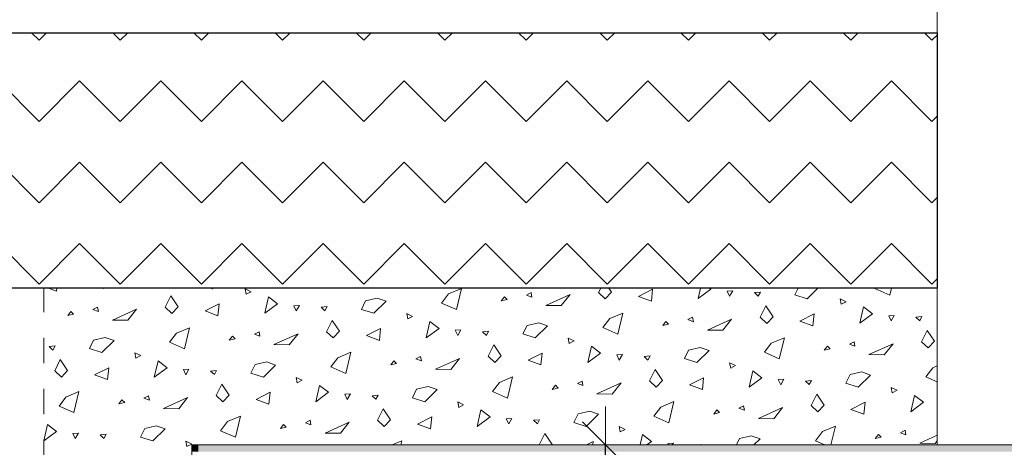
# Model space of a CAD drawing. Header units: metres. Extents: x -7.1 to 26.5, y -14.7 to 18.1.
# Tile 49 of 182: x 1.2 to 5.1, y 11.1 to 12.8. Entities that reach past the tile are written whole.
import ezdxf

# ---------------------------------------------------------------- set-up
doc = ezdxf.new("R2010")
doc.units = ezdxf.units.M
doc.header["$PDMODE"] = 65
doc.linetypes.add('AUSGEZOGEN', pattern=[0])
doc.linetypes.add('STRICHLINIE_S4', pattern=[0.0055, 0.0035, -0.001, 0, -0.001])
for name, color, linetype in [('XR$1$010 Aussenwände', 7, 'AUSGEZOGEN'), ('XR$1$060 Möbel Einbau', 7, 'AUSGEZOGEN'), ('XR$2$105 Bemassungen 100', 7, 'AUSGEZOGEN'), ('XR$3$010 Aussenwände Bauteilschraffuren', 7, 'AUSGEZOGEN'), ('XR$3$035 Decken', 7, 'AUSGEZOGEN')]:
    doc.layers.add(name, color=color, linetype=linetype)
doc.styles.add('ARIAL', font='arial.ttf')
doc.dimstyles.new('DIMSTYLE_7', dxfattribs={"dimtxt": 0.2, "dimasz": 0.3, "dimexe": 0, "dimexo": 0, "dimgap": 0.1, "dimtad": 2, "dimdec": 1, "dimlfac": 100, "dimrnd": 0.5, "dimzin": 4, "dimdsep": 46, "dimtxsty": 'ARIAL', "dimblk1": 'ALL_ML_STRICH', "dimblk2": 'ALL_ML_STRICH', "dimsah": 1, "dimcen": 0, "dimclrd": 7, "dimclre": 7, "dimclrt": 7, "dimadec": 0, "dimazin": 0, "dimtfac": 1, "dimtdec": 0, "dimtix": 1, "dimtmove": 2, "dimatfit": 3, "dimfxl": 0, "dimtvp": 1.2, "dimtzin": 0, "dimlwd": 0, "dimlwe": 18, "dimarcsym": 0})

# ---------------------------------------------------------------- blocks, each defined once
blk = doc.blocks.new('ALL_ML_STRICH')
at = {"color": 0, "linetype": 'ByBlock', "lineweight": -2}
for p, q in [((0, -0.5), (0, 0.5)), ((-0.3, -0.3), (0.3, 0.3)), ((-1, 0), (0.5, 0))]:
    blk.add_line(p, q, dxfattribs=at)
blk = doc.blocks.new('*D205')
at = {"layer": 'DEFPOINTS', "color": 7, "linetype": 'AUSGEZOGEN', "lineweight": 18, "transparency": 16777216}
for p in [(3.4932, 11.1435), (3.4932, 10.7335), (3.4932, 10.7335)]:
    blk.add_point(p, dxfattribs=at)
at = {"layer": 'XR$2$105 Bemassungen 100', "color": 7, "linetype": 'AUSGEZOGEN', "lineweight": -2, "transparency": 16777216}
for p, q in [((3.4932, 11.1435), (3.4932, 11.1435)), ((3.4932, 10.7335), (3.4932, 11.1435)), ((3.4932, 10.7335), (3.4932, 10.7335))]:
    blk.add_line(p, q, dxfattribs=at)
at = {"layer": 'XR$2$105 Bemassungen 100', "color": 7, "linetype": 'AUSGEZOGEN', "lineweight": 18, "transparency": 16777216, "xscale": 0.3, "yscale": 0.3, "zscale": 0.3}
for p, rotation in [((3.4932, 11.1435), 90), ((3.4932, 10.7335), 270)]:
    blk.add_blockref('ALL_ML_STRICH', p, dxfattribs=dict(at, rotation=rotation))
at = {"layer": 'XR$2$105 Bemassungen 100', "color": 7, "linetype": 'AUSGEZOGEN', "lineweight": 18, "transparency": 16777216, "insert": (3.2932, 10.9467), "char_height": 0.2, "width": 0.64, "attachment_point": 5, "rotation": 90, "style": 'ARIAL'}
blk.add_mtext('\\W0.80;\\A1;{\\A1;{41\\H0.132000;\\S^ ;}}', dxfattribs=at)
blk = doc.blocks.new('COMPLEXOBJECT_272')
at = {"layer": 'XR$3$035 Decken', "color": 253, "linetype": 'AUSGEZOGEN', "lineweight": 13, "transparency": 33554687}
for p, q in [((1.3412, 11.7458), (1.3096, 11.7574)), ((1.3424, 11.7574), (1.3412, 11.7458)), ((1.5247, 11.7555), (1.5252, 11.7574)), ((1.5273, 11.7574), (1.5247, 11.7555)), ((1.9523, 11.7554), (1.9459, 11.7574)), ((1.9543, 11.7574), (1.9523, 11.7554)), ((2.1045, 11.7434), (2.0811, 11.7547)), ((2.0811, 11.7547), (2.0854, 11.7335)), ((2.0854, 11.7335), (2.1045, 11.7434)), ((2.8503, 11.6992), (2.8775, 11.7347)), ((2.8775, 11.7347), (2.9286, 11.7563)), ((2.9286, 11.7563), (2.9089, 11.6734)), ((3.2016, 11.7399), (3.1834, 11.7305)), ((3.2048, 11.7226), (3.2016, 11.7399)), ((3.4664, 11.7405), (3.4747, 11.7574)), ((3.4925, 11.7159), (3.4664, 11.7405)), ((3.5171, 11.742), (3.4925, 11.7159)), ((3.5068, 11.7574), (3.5171, 11.742)), ((3.6228, 11.7251), (3.6781, 11.7531)), ((3.6781, 11.7531), (3.6732, 11.7066)), ((3.8568, 11.7163), (3.8662, 11.7574)), ((3.9069, 11.7532), (3.8568, 11.7163)), ((3.9014, 11.7574), (3.9069, 11.7532)), ((3.9925, 11.7473), (3.9707, 11.746)), ((3.9707, 11.746), (3.9802, 11.7256)), ((3.9802, 11.7256), (3.9925, 11.7473)), ((4.0776, 11.7399), (4.1011, 11.7422)), ((4.0924, 11.7259), (4.0776, 11.7399)), ((4.1011, 11.7422), (4.0924, 11.7259)), ((4.2356, 11.7317), (4.2484, 11.7574)), ((4.326, 11.7574), (4.2843, 11.7162)), ((4.5494, 11.7564), (4.5502, 11.7574)), ((4.6079, 11.7306), (4.5494, 11.7564)), ((4.6143, 11.7574), (4.6079, 11.7306)), ((1.7673, 11.6833), (1.7893, 11.7278)), ((1.7893, 11.7278), (1.8181, 11.6848)), ((1.9238, 11.668), (1.9791, 11.6959)), ((1.9791, 11.6959), (1.9742, 11.6494)), ((2.1577, 11.6591), (2.1724, 11.7231)), ((2.2079, 11.696), (2.1577, 11.6591)), ((2.1724, 11.7231), (2.2079, 11.696)), ((2.5366, 11.6745), (2.5531, 11.7079)), ((2.5531, 11.7079), (2.5987, 11.7183)), ((2.6333, 11.7065), (2.5853, 11.659)), ((2.5987, 11.7183), (2.6333, 11.7065)), ((2.9089, 11.6734), (2.8503, 11.6992)), ((3.0971, 11.7234), (3.0849, 11.7074)), ((3.0849, 11.7074), (3.1077, 11.7127)), ((3.1077, 11.7127), (3.0971, 11.7234)), ((3.1834, 11.7305), (3.2048, 11.7226)), ((3.26, 11.6899), (3.3545, 11.7325)), ((3.3545, 11.7325), (3.3201, 11.6889)), ((3.6732, 11.7066), (3.6228, 11.7251)), ((4.2843, 11.7162), (4.2356, 11.7317)), ((4.4366, 11.7042), (4.4132, 11.7154)), ((4.4132, 11.7154), (4.4175, 11.6943)), ((4.4175, 11.6943), (4.4366, 11.7042)), ((1.398, 11.6662), (1.3859, 11.6502)), ((1.4087, 11.6555), (1.398, 11.6662)), ((1.5025, 11.6827), (1.4843, 11.6733)), ((1.4843, 11.6733), (1.5058, 11.6655)), ((1.5058, 11.6655), (1.5025, 11.6827)), ((1.5609, 11.6327), (1.6554, 11.6753)), ((1.6554, 11.6753), (1.6211, 11.6317)), ((1.7935, 11.6587), (1.7673, 11.6833)), ((1.8181, 11.6848), (1.7935, 11.6587)), ((1.9742, 11.6494), (1.9238, 11.668)), ((2.2934, 11.6901), (2.2717, 11.6888)), ((2.2717, 11.6888), (2.2812, 11.6684)), ((2.2812, 11.6684), (2.2934, 11.6901)), ((2.3786, 11.6827), (2.402, 11.685)), ((2.3934, 11.6687), (2.3786, 11.6827)), ((2.402, 11.685), (2.3934, 11.6687)), ((2.5853, 11.659), (2.5366, 11.6745)), ((2.7375, 11.647), (2.7141, 11.6582)), ((2.7141, 11.6582), (2.7185, 11.6371)), ((3.3201, 11.6889), (3.26, 11.6899)), ((3.5105, 11.6383), (3.5616, 11.6599)), ((3.5616, 11.6599), (3.5419, 11.577)), ((4.0994, 11.6441), (4.1214, 11.6886)), ((4.1214, 11.6886), (4.1501, 11.6456)), ((4.2558, 11.6287), (4.3111, 11.6567)), ((4.3111, 11.6567), (4.3062, 11.6102)), ((4.4898, 11.6199), (4.5044, 11.6839)), ((4.54, 11.6568), (4.4898, 11.6199)), ((4.5044, 11.6839), (4.54, 11.6568)), ((1.3859, 11.6502), (1.4087, 11.6555)), ((1.6211, 11.6317), (1.5609, 11.6327)), ((2.4003, 11.5869), (2.4223, 11.6314)), ((2.4223, 11.6314), (2.4511, 11.5884)), ((2.7185, 11.6371), (2.7375, 11.647)), ((2.7907, 11.5627), (2.8054, 11.6267)), ((2.8054, 11.6267), (2.8409, 11.5996)), ((3.1861, 11.6115), (3.2317, 11.6219)), ((3.2317, 11.6219), (3.2663, 11.6101)), ((3.4833, 11.6028), (3.5105, 11.6383)), ((3.7301, 11.627), (3.7179, 11.611)), ((3.7408, 11.6163), (3.7301, 11.627)), ((3.8346, 11.6435), (3.8164, 11.6341)), ((3.8164, 11.6341), (3.8378, 11.6262)), ((3.8378, 11.6262), (3.8346, 11.6435)), ((3.893, 11.5935), (3.9875, 11.6361)), ((3.9875, 11.6361), (3.9531, 11.5924)), ((4.1255, 11.6195), (4.0994, 11.6441)), ((4.1501, 11.6456), (4.1255, 11.6195)), ((4.3062, 11.6102), (4.2558, 11.6287)), ((4.6255, 11.6509), (4.6037, 11.6496)), ((4.6037, 11.6496), (4.6133, 11.6292)), ((4.6133, 11.6292), (4.6255, 11.6509)), ((4.7106, 11.6435), (4.7341, 11.6458)), ((4.7255, 11.6295), (4.7106, 11.6435)), ((4.7341, 11.6458), (4.7255, 11.6295)), ((1.7843, 11.5456), (1.8114, 11.5811)), ((1.8114, 11.5811), (1.8625, 11.6027)), ((1.8625, 11.6027), (1.8429, 11.5199)), ((2.1356, 11.5863), (2.1173, 11.5769)), ((2.1388, 11.5691), (2.1356, 11.5863)), ((2.194, 11.5363), (2.2885, 11.5789)), ((2.2885, 11.5789), (2.2541, 11.5353)), ((2.4265, 11.5623), (2.4003, 11.5869)), ((2.4511, 11.5884), (2.4265, 11.5623)), ((2.5568, 11.5716), (2.6121, 11.5995)), ((2.6121, 11.5995), (2.6072, 11.553)), ((2.8409, 11.5996), (2.7907, 11.5627)), ((2.9265, 11.5937), (2.9047, 11.5924)), ((2.9047, 11.5924), (2.9142, 11.572)), ((2.9142, 11.572), (2.9265, 11.5937)), ((3.0116, 11.5863), (3.0351, 11.5886)), ((3.0264, 11.5723), (3.0116, 11.5863)), ((3.0351, 11.5886), (3.0264, 11.5723)), ((3.1696, 11.5781), (3.1861, 11.6115)), ((3.2663, 11.6101), (3.2183, 11.5626)), ((3.5419, 11.577), (3.4833, 11.6028)), ((3.7179, 11.611), (3.7408, 11.6163)), ((3.9531, 11.5924), (3.893, 11.5935)), ((4.7324, 11.5477), (4.7544, 11.5921)), ((4.7544, 11.5921), (4.7832, 11.5492)), ((1.4706, 11.521), (1.4871, 11.5543)), ((1.4871, 11.5543), (1.5327, 11.5647)), ((1.5673, 11.5529), (1.5193, 11.5054)), ((1.5327, 11.5647), (1.5673, 11.5529)), ((1.8429, 11.5199), (1.7843, 11.5456)), ((2.031, 11.5698), (2.0189, 11.5538)), ((2.0189, 11.5538), (2.0417, 11.5591)), ((2.0417, 11.5591), (2.031, 11.5698)), ((2.1173, 11.5769), (2.1388, 11.5691)), ((2.6072, 11.553), (2.5568, 11.5716)), ((3.2183, 11.5626), (3.1696, 11.5781)), ((3.3705, 11.5506), (3.3471, 11.5618)), ((3.3471, 11.5618), (3.3515, 11.5407)), ((3.3515, 11.5407), (3.3705, 11.5506)), ((4.1163, 11.5064), (4.1435, 11.5419)), ((4.1435, 11.5419), (4.1946, 11.5635)), ((4.1946, 11.5635), (4.1749, 11.4806)), ((4.4676, 11.5471), (4.4494, 11.5377)), ((4.4708, 11.5298), (4.4676, 11.5471)), ((4.7585, 11.5231), (4.7324, 11.5477)), ((4.7832, 11.5492), (4.7585, 11.5231)), ((1.3126, 11.5291), (1.336, 11.5314)), ((1.3274, 11.5152), (1.3126, 11.5291)), ((1.336, 11.5314), (1.3274, 11.5152)), ((1.5193, 11.5054), (1.4706, 11.521)), ((1.6715, 11.4934), (1.6481, 11.5047)), ((1.6481, 11.5047), (1.6524, 11.4835)), ((2.2541, 11.5353), (2.194, 11.5363)), ((2.4445, 11.4847), (2.4955, 11.5063)), ((2.4955, 11.5063), (2.4759, 11.4234)), ((3.0334, 11.4905), (3.0553, 11.535)), ((3.0553, 11.535), (3.0841, 11.492)), ((3.1898, 11.4751), (3.2451, 11.5031)), ((3.2451, 11.5031), (3.2402, 11.4566)), ((3.4238, 11.4663), (3.4384, 11.5303)), ((3.4739, 11.5032), (3.4238, 11.4663)), ((3.4384, 11.5303), (3.4739, 11.5032)), ((3.8026, 11.4817), (3.8191, 11.5151)), ((3.8191, 11.5151), (3.8647, 11.5255)), ((3.8993, 11.5137), (3.8513, 11.4662)), ((3.8647, 11.5255), (3.8993, 11.5137)), ((4.1749, 11.4806), (4.1163, 11.5064)), ((4.3631, 11.5306), (4.3509, 11.5146)), ((4.3509, 11.5146), (4.3738, 11.5199)), ((4.3738, 11.5199), (4.3631, 11.5306)), ((4.4494, 11.5377), (4.4708, 11.5298)), ((4.526, 11.497), (4.6205, 11.5397)), ((4.6205, 11.5397), (4.5862, 11.496)), ((1.3343, 11.4333), (1.3563, 11.4778)), ((1.3563, 11.4778), (1.3851, 11.4348)), ((1.6524, 11.4835), (1.6715, 11.4934)), ((1.7247, 11.4091), (1.7394, 11.4731)), ((1.7394, 11.4731), (1.7749, 11.446)), ((2.1201, 11.4579), (2.1657, 11.4683)), ((2.1657, 11.4683), (2.2003, 11.4565)), ((2.4173, 11.4492), (2.4445, 11.4847)), ((2.664, 11.4734), (2.6519, 11.4574)), ((2.6747, 11.4627), (2.664, 11.4734)), ((2.7686, 11.4899), (2.7504, 11.4805)), ((2.7504, 11.4805), (2.7718, 11.4726)), ((2.7718, 11.4726), (2.7686, 11.4899)), ((2.827, 11.4399), (2.9215, 11.4825)), ((2.9215, 11.4825), (2.8871, 11.4389)), ((3.0595, 11.4659), (3.0334, 11.4905)), ((3.0841, 11.492), (3.0595, 11.4659)), ((3.2402, 11.4566), (3.1898, 11.4751)), ((3.5595, 11.4973), (3.5377, 11.496)), ((3.5377, 11.496), (3.5472, 11.4756)), ((3.5472, 11.4756), (3.5595, 11.4973)), ((3.6446, 11.4899), (3.6681, 11.4922)), ((3.6594, 11.4759), (3.6446, 11.4899)), ((3.6681, 11.4922), (3.6594, 11.4759)), ((3.8513, 11.4662), (3.8026, 11.4817)), ((4.0035, 11.4542), (3.9802, 11.4654)), ((3.9802, 11.4654), (3.9845, 11.4443)), ((4.5862, 11.496), (4.526, 11.497)), ((1.3605, 11.4087), (1.3343, 11.4333)), ((1.3851, 11.4348), (1.3605, 11.4087)), ((1.4907, 11.418), (1.5461, 11.4459)), ((1.5461, 11.4459), (1.5412, 11.3994)), ((1.7749, 11.446), (1.7247, 11.4091)), ((1.8604, 11.4401), (1.8387, 11.4388)), ((1.8387, 11.4388), (1.8482, 11.4184)), ((1.8482, 11.4184), (1.8604, 11.4401)), ((1.9456, 11.4327), (1.969, 11.435)), ((1.9604, 11.4187), (1.9456, 11.4327)), ((1.969, 11.435), (1.9604, 11.4187)), ((2.1036, 11.4245), (2.1201, 11.4579)), ((2.1523, 11.409), (2.1036, 11.4245)), ((2.2003, 11.4565), (2.1523, 11.409)), ((2.4759, 11.4234), (2.4173, 11.4492)), ((2.6519, 11.4574), (2.6747, 11.4627)), ((2.8871, 11.4389), (2.827, 11.4399)), ((3.6664, 11.3941), (3.6884, 11.4386)), ((3.6884, 11.4386), (3.7171, 11.3956)), ((3.9845, 11.4443), (4.0035, 11.4542)), ((4.0568, 11.3699), (4.0714, 11.4339)), ((4.0714, 11.4339), (4.1069, 11.4068)), ((4.4521, 11.4187), (4.4977, 11.4291)), ((4.4977, 11.4291), (4.5323, 11.4173)), ((4.7494, 11.41), (4.7765, 11.4455)), ((4.7765, 11.4455), (4.7936, 11.4527)), ((1.5412, 11.3994), (1.4907, 11.418)), ((2.3045, 11.397), (2.2811, 11.4082)), ((2.2811, 11.4082), (2.2854, 11.3871)), ((2.2854, 11.3871), (2.3045, 11.397)), ((3.0503, 11.3528), (3.0775, 11.3883)), ((3.0775, 11.3883), (3.1286, 11.4099)), ((3.1286, 11.4099), (3.1089, 11.327)), ((3.4016, 11.3935), (3.3834, 11.3841)), ((3.4048, 11.3762), (3.4016, 11.3935)), ((3.46, 11.3435), (3.5545, 11.3861)), ((3.5545, 11.3861), (3.5201, 11.3424)), ((3.6925, 11.3695), (3.6664, 11.3941)), ((3.7171, 11.3956), (3.6925, 11.3695)), ((3.8228, 11.3787), (3.8781, 11.4067)), ((3.8781, 11.4067), (3.8732, 11.3602)), ((4.1069, 11.4068), (4.0568, 11.3699)), ((4.1925, 11.4009), (4.1707, 11.3996)), ((4.1707, 11.3996), (4.1802, 11.3792)), ((4.1802, 11.3792), (4.1925, 11.4009)), ((4.2776, 11.3935), (4.3011, 11.3958)), ((4.2924, 11.3795), (4.2776, 11.3935)), ((4.3011, 11.3958), (4.2924, 11.3795)), ((4.4356, 11.3853), (4.4521, 11.4187)), ((4.5323, 11.4173), (4.4843, 11.3697)), ((4.7936, 11.3905), (4.7494, 11.41)), ((1.3784, 11.3311), (1.4295, 11.3527)), ((1.4295, 11.3527), (1.4098, 11.2699)), ((1.9673, 11.3369), (1.9893, 11.3814)), ((1.9893, 11.3814), (2.0181, 11.3384)), ((2.1238, 11.3216), (2.1791, 11.3495)), ((2.1791, 11.3495), (2.1742, 11.303)), ((2.3577, 11.3127), (2.3724, 11.3767)), ((2.4079, 11.3496), (2.3577, 11.3127)), ((2.3724, 11.3767), (2.4079, 11.3496)), ((2.7366, 11.3281), (2.7531, 11.3615)), ((2.7531, 11.3615), (2.7987, 11.3719)), ((2.8333, 11.3601), (2.7853, 11.3126)), ((2.7987, 11.3719), (2.8333, 11.3601)), ((3.1089, 11.327), (3.0503, 11.3528)), ((3.2971, 11.377), (3.2849, 11.361)), ((3.2849, 11.361), (3.3077, 11.3663)), ((3.3077, 11.3663), (3.2971, 11.377)), ((3.3834, 11.3841), (3.4048, 11.3762)), ((3.8732, 11.3602), (3.8228, 11.3787)), ((4.4843, 11.3697), (4.4356, 11.3853)), ((4.6366, 11.3578), (4.6132, 11.369)), ((4.6132, 11.369), (4.6175, 11.3479)), ((4.6175, 11.3479), (4.6366, 11.3578)), ((1.3513, 11.2956), (1.3784, 11.3311)), ((1.598, 11.3198), (1.5859, 11.3038)), ((1.5859, 11.3038), (1.6087, 11.3091)), ((1.6087, 11.3091), (1.598, 11.3198)), ((1.7025, 11.3363), (1.6843, 11.3269)), ((1.6843, 11.3269), (1.7058, 11.3191)), ((1.7058, 11.3191), (1.7025, 11.3363)), ((1.7609, 11.2863), (1.8554, 11.3289)), ((1.8554, 11.3289), (1.8211, 11.2853)), ((1.9935, 11.3123), (1.9673, 11.3369)), ((2.0181, 11.3384), (1.9935, 11.3123)), ((2.1742, 11.303), (2.1238, 11.3216)), ((2.4934, 11.3437), (2.4717, 11.3424)), ((2.4717, 11.3424), (2.4812, 11.322)), ((2.4812, 11.322), (2.4934, 11.3437)), ((2.5786, 11.3363), (2.602, 11.3386)), ((2.5934, 11.3223), (2.5786, 11.3363)), ((2.602, 11.3386), (2.5934, 11.3223)), ((2.7853, 11.3126), (2.7366, 11.3281)), ((2.9375, 11.3006), (2.9141, 11.3118)), ((2.9141, 11.3118), (2.9185, 11.2907)), ((3.5201, 11.3424), (3.46, 11.3435)), ((3.7105, 11.2919), (3.7616, 11.3135)), ((3.7616, 11.3135), (3.7419, 11.2306)), ((4.2994, 11.2977), (4.3214, 11.3421)), ((4.3214, 11.3421), (4.3501, 11.2992)), ((4.4558, 11.2823), (4.5111, 11.3103)), ((4.5111, 11.3103), (4.5062, 11.2638)), ((4.6898, 11.2735), (4.7044, 11.3375)), ((4.74, 11.3104), (4.6898, 11.2735)), ((4.7044, 11.3375), (4.74, 11.3104)), ((1.4098, 11.2699), (1.3513, 11.2956)), ((1.8211, 11.2853), (1.7609, 11.2863)), ((2.6003, 11.2405), (2.6223, 11.285)), ((2.6223, 11.285), (2.6511, 11.242)), ((2.9185, 11.2907), (2.9375, 11.3006)), ((2.9907, 11.2163), (3.0054, 11.2803)), ((3.0054, 11.2803), (3.0409, 11.2532)), ((3.3861, 11.2651), (3.4317, 11.2755)), ((3.4317, 11.2755), (3.4663, 11.2637)), ((3.6833, 11.2564), (3.7105, 11.2919)), ((3.9301, 11.2806), (3.9179, 11.2646)), ((3.9408, 11.2699), (3.9301, 11.2806)), ((4.0346, 11.2971), (4.0164, 11.2877)), ((4.0164, 11.2877), (4.0378, 11.2798)), ((4.0378, 11.2798), (4.0346, 11.2971)), ((4.093, 11.247), (4.1875, 11.2897)), ((4.1875, 11.2897), (4.1531, 11.246)), ((4.3255, 11.2731), (4.2994, 11.2977)), ((4.3501, 11.2992), (4.3255, 11.2731)), ((4.5062, 11.2638), (4.4558, 11.2823)), ((1.9843, 11.1992), (2.0114, 11.2347)), ((2.0114, 11.2347), (2.0625, 11.2563)), ((2.0625, 11.2563), (2.0429, 11.1734)), ((2.3356, 11.2399), (2.3173, 11.2305)), ((2.3388, 11.2226), (2.3356, 11.2399)), ((2.394, 11.1899), (2.4885, 11.2325)), ((2.4885, 11.2325), (2.4541, 11.1889)), ((2.6265, 11.2159), (2.6003, 11.2405)), ((2.6511, 11.242), (2.6265, 11.2159)), ((2.7568, 11.2251), (2.8121, 11.2531)), ((2.8121, 11.2531), (2.8072, 11.2066)), ((3.0409, 11.2532), (2.9907, 11.2163)), ((3.1265, 11.2473), (3.1047, 11.246)), ((3.1047, 11.246), (3.1142, 11.2256)), ((3.1142, 11.2256), (3.1265, 11.2473)), ((3.2116, 11.2399), (3.2351, 11.2422)), ((3.2264, 11.2259), (3.2116, 11.2399)), ((3.2351, 11.2422), (3.2264, 11.2259)), ((3.3696, 11.2317), (3.3861, 11.2651)), ((3.4183, 11.2162), (3.3696, 11.2317)), ((3.4663, 11.2637), (3.4183, 11.2162)), ((3.7419, 11.2306), (3.6833, 11.2564)), ((3.9179, 11.2646), (3.9408, 11.2699)), ((4.1531, 11.246), (4.093, 11.247)), ((1.2918, 11.1594), (1.3064, 11.2231)), ((1.3419, 11.196), (1.2918, 11.1591)), ((1.3064, 11.2231), (1.3419, 11.196)), ((1.6706, 11.1745), (1.6871, 11.2079)), ((1.6871, 11.2079), (1.7327, 11.2183)), ((1.7673, 11.2065), (1.7193, 11.159)), ((1.7327, 11.2183), (1.7673, 11.2065)), ((2.0429, 11.1734), (1.9843, 11.1992)), ((2.231, 11.2234), (2.2189, 11.2074)), ((2.2189, 11.2074), (2.2417, 11.2127)), ((2.2417, 11.2127), (2.231, 11.2234)), ((2.3173, 11.2305), (2.3388, 11.2226)), ((2.8072, 11.2066), (2.7568, 11.2251)), ((3.5705, 11.2042), (3.5471, 11.2154)), ((3.5471, 11.2154), (3.5515, 11.1943)), ((3.5515, 11.1943), (3.5705, 11.2042)), ((4.3163, 11.16), (4.3435, 11.1955)), ((4.3435, 11.1955), (4.3946, 11.2171)), ((4.3946, 11.2171), (4.3771, 11.1435)), ((4.6676, 11.2007), (4.6494, 11.1913)), ((4.6708, 11.1834), (4.6676, 11.2007)), ((1.4274, 11.1901), (1.4057, 11.1888)), ((1.4057, 11.1888), (1.4152, 11.1684)), ((1.4152, 11.1684), (1.4274, 11.1901)), ((1.5126, 11.1827), (1.536, 11.185)), ((1.5274, 11.1687), (1.5126, 11.1827)), ((1.536, 11.185), (1.5274, 11.1687)), ((1.7193, 11.159), (1.6706, 11.1745)), ((1.8715, 11.147), (1.8481, 11.1582)), ((1.8481, 11.1582), (1.8524, 11.1371)), ((2.4541, 11.1889), (2.394, 11.1899)), ((2.6567, 11.1435), (2.6955, 11.1599)), ((2.6955, 11.1599), (2.6917, 11.1435)), ((3.2334, 11.1441), (3.2553, 11.1886)), ((3.2553, 11.1886), (3.2841, 11.1456)), ((3.419, 11.1435), (3.4451, 11.1567)), ((3.4451, 11.1567), (3.4437, 11.1435)), ((3.6292, 11.1435), (3.6384, 11.1839)), ((3.6384, 11.1839), (3.6739, 11.1568)), ((3.6739, 11.1568), (3.6559, 11.1435)), ((4.0067, 11.1435), (4.0191, 11.1687)), ((4.0191, 11.1687), (4.0647, 11.1791)), ((4.0647, 11.1791), (4.0993, 11.1673)), ((4.0993, 11.1673), (4.0753, 11.1435)), ((4.3538, 11.1435), (4.3163, 11.16)), ((4.5631, 11.1842), (4.5509, 11.1682)), ((4.5509, 11.1682), (4.5738, 11.1735)), ((4.5738, 11.1735), (4.5631, 11.1842)), ((4.6494, 11.1913), (4.6708, 11.1834)), ((4.726, 11.1506), (4.7936, 11.1812)), ((4.7936, 11.1591), (4.7862, 11.1496)), ((1.8524, 11.1371), (1.8715, 11.147)), ((3.234, 11.1435), (3.2334, 11.1441)), ((3.2841, 11.1456), (3.2821, 11.1435)), ((3.7595, 11.1509), (3.7377, 11.1496)), ((3.7377, 11.1496), (3.7405, 11.1435)), ((3.7553, 11.1435), (3.7595, 11.1509)), ((3.8449, 11.1435), (3.8681, 11.1458)), ((3.8681, 11.1458), (3.8669, 11.1435)), ((4.7862, 11.1496), (4.726, 11.1506))]:
    blk.add_line(p, q, dxfattribs=at)

msp = doc.modelspace()

# ---------------------------------------------------------------- hatches: boundary and pattern name
at = {"layer": 'XR$3$010 Aussenwände Bauteilschraffuren', "linetype": 'AUSGEZOGEN', "lineweight": 13, "true_color": 0xa79e8b, "transparency": 33554687}
for points in [[(1.8978, 11.1435), (1.8718, 11.1435), (1.8978, 11.1175)], [(1.8718, 11.1175), (1.8978, 11.1175), (1.8718, 11.1435)], [(1.8978, 11.1175), (6.9258, 11.1175), (6.9258, 11.1435), (1.8978, 11.1435)]]:
    msp.add_hatch(color=253, dxfattribs=at).paths.add_polyline_path(points)
at = {"layer": 'XR$3$035 Decken', "linetype": 'AUSGEZOGEN', "lineweight": 13, "transparency": 33554687}
h = msp.add_hatch(dxfattribs=at)
h.set_pattern_fill('MUSTER', color=8, scale=0.225, angle=45, style=0, pattern_type=2)
h.set_pattern_definition([(45, (-6e-17, 0.6364), (-2e-17, 0.318198), [0.225, -0.225]), (135, (-6e-17, 0.6364), (-0.318198, 2e-17), [0.225, -0.225])])
h.paths.add_polyline_path([(1.0691, 11.7574), (4.7936, 11.7574), (4.7936, 12.7574), (0.445, 12.7574)], flags=0)

# ---------------------------------------------------------------- linework, layer by layer
at = {"layer": 'XR$1$010 Aussenwände', "color": 7, "linetype": 'AUSGEZOGEN', "lineweight": 18, "transparency": 33554687}
for p, q in [((1.8718, 11.1435), (1.8978, 11.1435)), ((1.8718, 11.1435), (1.8718, 10.0695)), ((6.9258, 11.1435), (1.8978, 11.1435))]:
    msp.add_line(p, q, dxfattribs=at)
at = {"layer": 'XR$1$060 Möbel Einbau', "color": 8, "linetype": 'AUSGEZOGEN', "lineweight": 13, "transparency": 33554687}
msp.add_line((4.7936, 13.7362), (4.7936, 11.1435), dxfattribs=at)
at = {"layer": 'XR$3$035 Decken', "color": 8, "linetype": 'AUSGEZOGEN', "lineweight": 25, "transparency": 33554687}
msp.add_lwpolyline([(1.0691, 11.7574), (0.445, 12.7574), (4.7936, 12.7574), (4.7936, 11.7574), (1.0691, 11.7574)], close=True, dxfattribs=at)
at = {"layer": 'XR$3$035 Decken', "color": 253, "linetype": 'STRICHLINIE_S4', "lineweight": 18, "transparency": 33554687}
msp.add_lwpolyline([(-2.516, 2.2042), (-0.7259, 5.8635), (1.2918, 5.8635), (1.2918, 11.7574), (4.7936, 11.7574), (4.7936, 11.1435), (1.8718, 11.1435), (1.8718, -2.4477), (1.2918, -2.4465), (1.2918, -1.4565), (-0.7252, -1.4565), (-2.516, 2.2042)], close=True, dxfattribs=at)

# ---------------------------------------------------------------- block references
at = {"layer": 'XR$3$035 Decken', "color": 253, "linetype": 'AUSGEZOGEN', "lineweight": 13, "transparency": 33554687}
msp.add_blockref('COMPLEXOBJECT_272', (0, 0), dxfattribs=at)

# ---------------------------------------------------------------- dimensions: what is measured, and where the dimension line sits
at = {"layer": 'XR$2$105 Bemassungen 100', "color": 7, "linetype": 'AUSGEZOGEN', "lineweight": 18, "transparency": 33554687}
dim = msp.add_linear_dim(base=(3.4932, 11.1435), p1=(3.4932, 10.7335), p2=(3.4932, 11.1435), angle=90, dimstyle='DIMSTYLE_7', override={"dimpost": '<>', "dimclrd": 7, "dimclre": 7, "dimclrt": 7, "dimlwd": 0, "dimlwe": 18}, dxfattribs=at)
dim.commit()
dim.dimension.update_dxf_attribs({"geometry": '*D205', "text_midpoint": (3.2932, 10.9467), "dimtype": 160})

doc.saveas('drawing.dxf')
